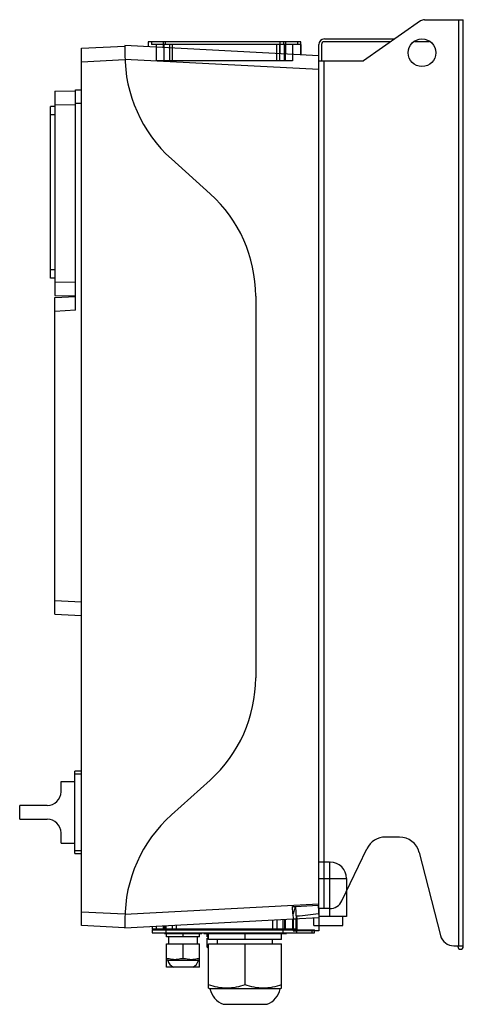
# Model space of a CAD drawing. Header units: millimetres. Extents: x 147 to 469, y 71 to 786.
import ezdxf

# ---------------------------------------------------------------- set-up
doc = ezdxf.new("R2010")
doc.units = ezdxf.units.MM
doc.header["$LTSCALE"] = 55.872258
doc.layers.get('0').update_dxf_attribs({"linetype": 'CONTINUOUS'})

msp = doc.modelspace()

# ---------------------------------------------------------------- linework, layer by layer
at = {"color": 7, "linetype": 'Continuous'}
for p, q in [((438.38, 785.42), (396.81, 756.32)), ((441.22, 786.32), (469.37, 786.32)), ((465.91, 786.32), (465.91, 113.32)), ((469.37, 112.82), (469.37, 786.32)), ((192.17, 765.52), (223.57, 767.17)), ((223.57, 767.46), (223.57, 767.17)), ((364.37, 760.08), (223.57, 767.46)), ((223.57, 767.17), (223.57, 760.98)), ((240.4, 770.32), (240.4, 766.58)), ((351.33, 770.32), (240.4, 770.32)), ((242.83, 770.32), (242.83, 768.32)), ((351.37, 768.32), (242.83, 768.32)), ((246.37, 768.32), (246.37, 756.32)), ((251.4, 770.32), (251.4, 766)), ((251.87, 768.32), (251.87, 756.32)), ((252.12, 756.32), (252.12, 768.32)), ((252.9, 770.32), (252.9, 768.32)), ((252.98, 768.32), (252.98, 770.32)), ((255.87, 768.32), (255.87, 756.32)), ((257.87, 768.32), (257.87, 756.32)), ((333.87, 756.32), (333.87, 768.32)), ((335.87, 768.32), (335.87, 756.32)), ((336.33, 768.32), (336.33, 770.32)), ((336.37, 761.55), (336.37, 768.32)), ((338.9, 768.32), (338.9, 770.32)), ((339.62, 756.32), (339.62, 768.32)), ((339.87, 768.32), (339.87, 756.32)), ((340.33, 770.32), (340.33, 761.34)), ((340.37, 761.34), (340.37, 768.32)), ((345.37, 768.32), (345.37, 756.32)), ((348.9, 770.32), (348.9, 768.32)), ((351.33, 760.77), (351.33, 770.32)), ((351.37, 768.32), (351.37, 760.76)), ((364.37, 140.32), (364.37, 768.22)), ((366.37, 768.28), (366.37, 756.32)), ((416.81, 770.32), (368.4, 770.32)), ((368.47, 772.32), (419.66, 772.32)), ((444.67, 770.32), (434.08, 770.32)), ((192.17, 128.11), (192.17, 765.52)), ((223.64, 757.19), (192.17, 755.54)), ((364.37, 750.1), (223.63, 757.47)), ((345.37, 756.32), (246.37, 756.32)), ((364.37, 756.32), (396.81, 756.32)), ((368.37, 140.32), (368.37, 756.32)), ((172.67, 734.32), (187.67, 734.57)), ((172.67, 734.32), (172.67, 585.81)), ((187.67, 735.29), (192.17, 735.34)), ((187.67, 575.14), (187.67, 735.29)), ((172.7, 723.26), (169.49, 723.16)), ((169.49, 598.47), (169.49, 723.16)), ((172.67, 724.36), (187.67, 724.69)), ((192.17, 725.32), (187.67, 725.5)), ((172.67, 717.19), (169.49, 717.21)), ((285.49, 659.82), (257.32, 685.18)), ((172.67, 604.62), (169.49, 604.62)), ((172.68, 598.37), (169.49, 598.47)), ((172.67, 595.78), (187.67, 595.58)), ((172.67, 585.81), (187.67, 585.56)), ((172.67, 584.34), (187.67, 585.13)), ((172.67, 354.29), (172.67, 584.34)), ((318.57, 585.52), (318.57, 585.51)), ((318.57, 585.51), (318.57, 308.12)), ((187.67, 575.14), (172.67, 574.35)), ((172.67, 364.21), (192.17, 363.31)), ((172.67, 354.29), (192.17, 353.29)), ((318.57, 308.12), (318.57, 308.11)), ((192.17, 240.32), (187.17, 240.32)), ((187.17, 180.32), (187.17, 240.32)), ((187.17, 238.33), (192.17, 238.33)), ((177.17, 232.82), (187.17, 232.82)), ((177.17, 225.32), (177.17, 232.81)), ((285.48, 233.81), (257.32, 208.45)), ((285.49, 233.81), (285.48, 233.81)), ((167.17, 215.32), (147.17, 215.32)), ((147.17, 205.32), (147.17, 215.32)), ((147.17, 205.32), (167.17, 205.32)), ((177.17, 187.82), (177.17, 195.32)), ((177.17, 187.82), (187.17, 187.82)), ((422.95, 192.32), (412.87, 192.32)), ((192.17, 182.36), (187.17, 182.36)), ((187.17, 180.32), (192.17, 180.32)), ((381.22, 146), (399.34, 183.8)), ((437.38, 181.12), (452.84, 120.82)), ((372.22, 174.18), (364.37, 174.32)), ((364.37, 174.31), (372.22, 174.17)), ((372.22, 174.18), (372.58, 174.18)), ((372.22, 174.18), (372.22, 134.57)), ((364.37, 162.31), (372.22, 162.18)), ((372.22, 162.18), (384.58, 162.18)), ((384.58, 162.18), (384.58, 134.57)), ((364.37, 143.53), (223.63, 136.16)), ((192.17, 138.09), (223.64, 136.45)), ((345.38, 141.83), (347.38, 141.93)), ((345.66, 136.54), (345.38, 141.83)), ((345.66, 136.54), (345.87, 132.58)), ((347.38, 141.94), (363.88, 142.8)), ((347.38, 141.93), (347.87, 132.68)), ((363.88, 142.8), (364.37, 133.55)), ((372.19, 140.32), (364.37, 140.32)), ((364.37, 140.32), (364.37, 124.32)), ((223.57, 132.65), (223.57, 126.46)), ((345.87, 132.58), (223.57, 126.17)), ((330.87, 131.79), (330.87, 125.32)), ((333.87, 131.95), (333.87, 125.32)), ((338.34, 132.18), (338.34, 125.32)), ((339.62, 132.25), (339.62, 125.32)), ((339.87, 132.26), (339.87, 125.32)), ((340.16, 125.32), (340.16, 132.28)), ((345.37, 132.55), (345.37, 125.32)), ((364.37, 133.55), (345.87, 132.58)), ((345.87, 132.58), (345.87, 124.32)), ((347.87, 132.58), (345.97, 132.58)), ((347.87, 124.32), (347.87, 132.58)), ((348.25, 134.99), (348.37, 132.71)), ((348.37, 132.71), (348.37, 124.82)), ((360.87, 128.01), (360.87, 133.36)), ((384.58, 134.57), (364.37, 134.57)), ((381.87, 128.01), (381.87, 134.57)), ((223.57, 126.46), (192.17, 128.11)), ((223.57, 126.46), (223.57, 126.17)), ((243.37, 127.21), (243.37, 125.32)), ((348.37, 125.32), (243.37, 125.32)), ((243.37, 124.82), (361.37, 124.82)), ((243.37, 124.82), (243.37, 122.82)), ((243.37, 122.82), (361.37, 122.82)), ((246.37, 127.36), (246.37, 125.32)), ((251.5, 125.32), (251.5, 127.63)), ((251.87, 127.65), (251.87, 125.32)), ((252.03, 127.66), (252.03, 125.32)), ((252.12, 127.67), (252.12, 125.32)), ((252.29, 122.32), (252.29, 122.82)), ((252.29, 122.32), (279.44, 122.32)), ((253.4, 125.32), (253.4, 127.73)), ((253.4, 127.73), (253.4, 125.32)), ((253.55, 122.82), (253.55, 124.82)), ((253.87, 119.82), (253.87, 122.32)), ((257.87, 127.97), (257.87, 125.32)), ((260.87, 128.12), (260.87, 125.32)), ((265.87, 119.82), (265.87, 122.32)), ((277.87, 119.82), (277.87, 122.32)), ((279.44, 122.32), (279.44, 122.82)), ((280.83, 122.32), (280.83, 122.82)), ((280.83, 122.32), (340.91, 122.32)), ((283.37, 119.82), (283.37, 122.32)), ((284.37, 117.82), (284.37, 122.32)), ((310.87, 117.82), (310.87, 122.32)), ((337.37, 117.82), (337.37, 122.32)), ((338.26, 124.82), (338.26, 122.82)), ((340.91, 122.32), (340.91, 122.82)), ((345.87, 124.32), (347.87, 124.32)), ((364.37, 124.32), (347.87, 124.32)), ((348.37, 122.82), (348.37, 124.82)), ((359.41, 124.82), (359.41, 122.82)), ((360.87, 128.01), (381.87, 128.01)), ((361.37, 122.82), (361.37, 124.82)), ((277.87, 119.82), (253.87, 119.82)), ((253.87, 114.82), (277.87, 114.82)), ((253.87, 97.82), (253.87, 114.82)), ((255.37, 114.82), (255.37, 119.82)), ((265.87, 103.9), (265.87, 114.82)), ((276.37, 114.82), (276.37, 119.82)), ((277.87, 97.82), (277.87, 114.82)), ((284.37, 119.82), (283.37, 119.82)), ((283.37, 118.82), (284.37, 118.82)), ((283.37, 112.34), (283.37, 118.82)), ((337.37, 117.82), (284.37, 117.82)), ((284.37, 114.82), (337.37, 114.82)), ((284.37, 82.52), (284.37, 114.82)), ((290.87, 114.82), (290.87, 117.82)), ((310.87, 84.98), (310.87, 114.82)), ((330.87, 114.82), (330.87, 117.82)), ((337.37, 82.52), (337.37, 114.82)), ((283.89, 111.95), (283.37, 112.34)), ((284.37, 111.95), (283.89, 111.95)), ((462.51, 113.32), (469.38, 113.32)), ((465.37, 112.82), (465.37, 113.32)), ((255.67, 103.9), (253.87, 103.9)), ((254.67, 102.69), (253.87, 103.25)), ((277.07, 102.69), (254.67, 102.69)), ((267.67, 103.9), (264.06, 103.9)), ((277.87, 103.9), (276.06, 103.9)), ((277.07, 102.69), (277.87, 103.25)), ((277.87, 97.82), (253.87, 97.82)), ((285.34, 81.94), (284.37, 82.52)), ((336.4, 81.94), (285.34, 81.94)), ((336.4, 81.94), (337.37, 82.52)), ((294.87, 70.82), (326.87, 70.82))]:
    msp.add_line(p, q, dxfattribs=at)
msp.add_circle((439.37, 762.32), 10, dxfattribs=at)
for centre, radius, start, end in [((441.22, 781.37), 4.95, 90, 125), ((368.47, 768.22), 4.1, 90, 180), ((368.4, 768.28), 2.03, 90, 180), ((325.57, 760.98), 102, 180, 228), ((218.57, 585.51), 100, 0, 48), ((218.57, 308.12), 100, 312, 360), ((167.17, 225.32), 10, 270, 360), ((325.57, 132.65), 102, 132, 180), ((167.17, 195.32), 10, 0, 90), ((412.87, 177.32), 15, 90, 154.38202), ((422.95, 177.42), 14.89, 14.38202, 90), ((372.58, 162.18), 12, 0.02506, 89.97494), ((372.19, 150.33), 10.01, 270, 334.38202), ((462.51, 123.3), 9.99, 194.38202, 270), ((287.38, 112.32), 3.51, 186.07251, 203.1604), ((467.37, 112.82), 2, 180, 360), ((262.06, 104.82), 7.69, 196.01448, 245.47017), ((269.67, 104.82), 7.69, 294.52983, 343.98552), ((301.12, 85.82), 16.25, 193.80215, 247.37972), ((320.62, 85.82), 16.25, 292.62028, 346.19785)]:
    msp.add_arc(centre, radius, start, end, dxfattribs=at)
msp.add_ellipse((256.69, 137.92), major_axis=(143.33, 7.51), ratio=0.069674, start_param=-0.881487, end_param=-0.726301, dxfattribs=at)
for points, knots in [([(347.38, 141.94), (347.2, 141.3), (346.85, 140.04), (346.29, 138.24), (345.88, 137.09), (345.66, 136.54)], [0, 0, 0, 0, 0.351622, 0.688454, 1, 1, 1, 1]), ([(264.06, 103.9), (262.71, 103.49), (259.87, 103), (257.03, 103.49), (255.67, 103.9)], [0, 0, 0, 0, 0.5, 1, 1, 1, 1]), ([(276.06, 103.9), (274.71, 103.49), (271.87, 103), (269.03, 103.49), (267.67, 103.9)], [0, 0, 0, 0, 0.5, 1, 1, 1, 1]), ([(310.87, 84.98), (308.73, 84.24), (304.38, 83), (297.62, 82.28), (290.86, 83), (286.51, 84.24), (284.37, 84.98)], [0, 0, 0, 0, 0.250998, 0.5, 0.749002, 1, 1, 1, 1]), ([(337.37, 84.98), (335.23, 84.24), (330.88, 83), (324.12, 82.28), (317.36, 83), (313.01, 84.24), (310.87, 84.98)], [0, 0, 0, 0, 0.250998, 0.5, 0.749002, 1, 1, 1, 1])]:
    msp.add_open_spline(points, degree=3, knots=knots, dxfattribs=at)
msp.add_open_spline([(284.35, 112.82), (284.02, 112.93), (283.69, 113.06), (283.37, 113.19)], degree=3, dxfattribs=at)

doc.saveas('drawing.dxf')
